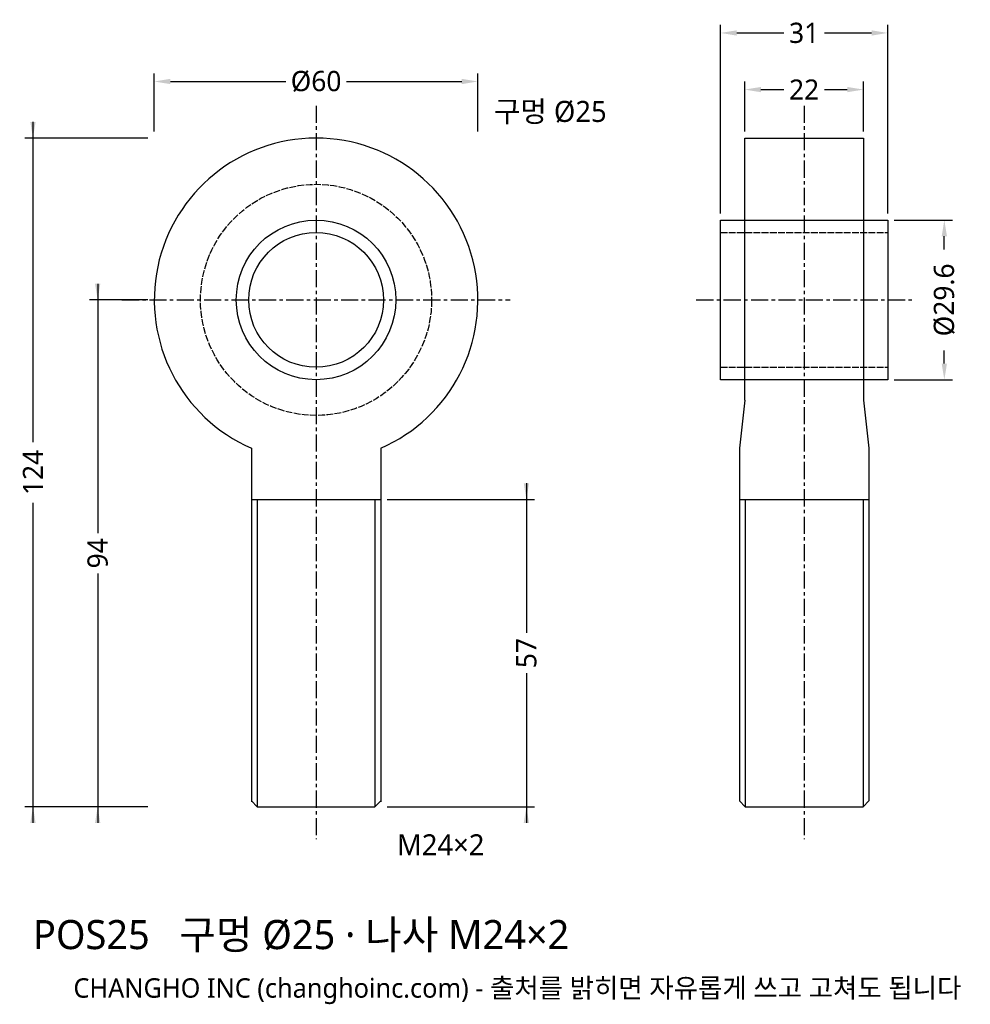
# Model space of a CAD drawing. Header units: millimetres. Extents: x -55 to 121, y -131 to 52.
import ezdxf

# ---------------------------------------------------------------- set-up
doc = ezdxf.new("R2010")
doc.units = ezdxf.units.MM
doc.linetypes.add('CENTER', pattern=[5.08, 3.175, -0.635, 0.635, -0.635])
doc.linetypes.add('DASHED', pattern=[1.524, 1.27, -0.254])
for name, color, linetype in [('나사선', 8, 'CONTINUOUS'), ('문자', 7, 'CONTINUOUS'), ('숨은선', 3, 'DASHED'), ('외형선', 7, 'CONTINUOUS'), ('중심선', 1, 'CENTER'), ('치수', 4, 'CONTINUOUS')]:
    doc.layers.add(name, color=color, linetype=linetype)
doc.styles.add('CH_KOR', font='malgun.ttf')
doc.dimstyles.new('CH_DIM', dxfattribs={"dimtxt": 2.5, "dimasz": 2, "dimexe": 1, "dimexo": 0.8, "dimgap": 0.8, "dimtad": 1, "dimdec": 1, "dimdsep": 46, "dimtxsty": 'CH_KOR', "dimcen": 2.5, "dimclrd": 4, "dimclre": 4, "dimclrt": 4, "dimazin": 3, "dimtfac": 1, "dimtmove": 0, "dimatfit": 3})

# ---------------------------------------------------------------- blocks, each defined once
blk = doc.blocks.new('_CLOSEDFILLED')
at = {"color": 0, "linetype": 'BYBLOCK'}
blk.add_solid([(-1, 0.164), (0, 0), (-1, -0.164)], dxfattribs=at)
blk = doc.blocks.new('*D1')
at = {"color": 4}
for p, q in [((-30, 31.2), (-30, 42)), ((30, 31.2), (30, 42)), ((-27, 40.5), (-5.625, 40.5)), ((5.625, 40.5), (27, 40.5))]:
    blk.add_line(p, q, dxfattribs=at)
at = {"layer": 'Defpoints'}
for p in [(-30, 40.5), (-30, 30), (30, 30)]:
    blk.add_point(p, dxfattribs=at)
at = {"layer": '치수', "color": 4, "xscale": 3, "yscale": 3, "rotation": 180}
blk.add_blockref('_CLOSEDFILLED', (-30, 40.5), dxfattribs=at)
at = {"layer": '치수', "color": 4, "xscale": 3, "yscale": 3}
blk.add_blockref('_CLOSEDFILLED', (30, 40.5), dxfattribs=at)
at = {"layer": '치수', "color": 4, "insert": (0, 40.5), "char_height": 3.75, "attachment_point": 5, "style": 'CH_KOR'}
blk.add_mtext('Ø60', dxfattribs=at)
blk = doc.blocks.new('*D2')
at = {"color": 4}
for p, q in [((-40.5, 3), (-40.5, -43.25)), ((-31.2, 0), (-42, 0)), ((-40.5, -50.75), (-40.5, -97)), ((-31.2, -94), (-42, -94))]:
    blk.add_line(p, q, dxfattribs=at)
at = {"layer": 'Defpoints'}
for p in [(-40.5, 0), (-30, 0), (-30, -94)]:
    blk.add_point(p, dxfattribs=at)
at = {"layer": '치수', "color": 4, "xscale": 3, "yscale": 3}
for p, rotation in [((-40.5, 0), 270), ((-40.5, -94), 90)]:
    blk.add_blockref('_CLOSEDFILLED', p, dxfattribs=dict(at, rotation=rotation))
at = {"layer": '치수', "color": 4, "insert": (-40.5, -47), "char_height": 3.75, "attachment_point": 5, "rotation": 90, "style": 'CH_KOR'}
blk.add_mtext('94', dxfattribs=at)
blk = doc.blocks.new('*D3')
at = {"color": 4}
for p, q in [((-52.5, 33), (-52.5, -26.375)), ((-31.2, 30), (-54, 30)), ((-52.5, -37.625), (-52.5, -97)), ((-31.2, -94), (-54, -94))]:
    blk.add_line(p, q, dxfattribs=at)
at = {"layer": 'Defpoints'}
for p in [(-52.5, 30), (-30, 30), (-30, -94)]:
    blk.add_point(p, dxfattribs=at)
at = {"layer": '치수', "color": 4, "xscale": 3, "yscale": 3}
for p, rotation in [((-52.5, 30), 270), ((-52.5, -94), 90)]:
    blk.add_blockref('_CLOSEDFILLED', p, dxfattribs=dict(at, rotation=rotation))
at = {"layer": '치수', "color": 4, "insert": (-52.5, -32), "char_height": 3.75, "attachment_point": 5, "rotation": 90, "style": 'CH_KOR'}
blk.add_mtext('124', dxfattribs=at)
blk = doc.blocks.new('*D4')
at = {"color": 4}
for p, q in [((39, -34), (39, -61.75)), ((13.2, -37), (40.5, -37)), ((39, -69.25), (39, -97)), ((13.2, -94), (40.5, -94))]:
    blk.add_line(p, q, dxfattribs=at)
at = {"layer": 'Defpoints'}
for p in [(12, -37), (39, -37), (12, -94)]:
    blk.add_point(p, dxfattribs=at)
at = {"layer": '치수', "color": 4, "xscale": 3, "yscale": 3}
for p, rotation in [((39, -37), 270), ((39, -94), 90)]:
    blk.add_blockref('_CLOSEDFILLED', p, dxfattribs=dict(at, rotation=rotation))
at = {"layer": '치수', "color": 4, "insert": (39, -65.5), "char_height": 3.75, "attachment_point": 5, "rotation": 90, "style": 'CH_KOR'}
blk.add_mtext('57', dxfattribs=at)
blk = doc.blocks.new('*D5')
at = {"color": 4}
for p, q in [((75, 16), (75, 51)), ((78, 49.5), (86.75, 49.5)), ((94.25, 49.5), (103, 49.5)), ((106, 16), (106, 51))]:
    blk.add_line(p, q, dxfattribs=at)
at = {"layer": 'Defpoints'}
for p in [(75, 49.5), (75, 14.8), (106, 14.8)]:
    blk.add_point(p, dxfattribs=at)
at = {"layer": '치수', "color": 4, "xscale": 3, "yscale": 3, "rotation": 180}
blk.add_blockref('_CLOSEDFILLED', (75, 49.5), dxfattribs=at)
at = {"layer": '치수', "color": 4, "xscale": 3, "yscale": 3}
blk.add_blockref('_CLOSEDFILLED', (106, 49.5), dxfattribs=at)
at = {"layer": '치수', "color": 4, "insert": (90.5, 49.5), "char_height": 3.75, "attachment_point": 5, "style": 'CH_KOR'}
blk.add_mtext('31', dxfattribs=at)
blk = doc.blocks.new('*D6')
at = {"color": 4}
for p, q in [((79.5, 31.2), (79.5, 40.5)), ((101.5, 31.2), (101.5, 40.5)), ((82.5, 39), (86.75, 39)), ((94.25, 39), (98.5, 39))]:
    blk.add_line(p, q, dxfattribs=at)
at = {"layer": 'Defpoints'}
for p in [(79.5, 39), (79.5, 30), (101.5, 30)]:
    blk.add_point(p, dxfattribs=at)
at = {"layer": '치수', "color": 4, "xscale": 3, "yscale": 3, "rotation": 180}
blk.add_blockref('_CLOSEDFILLED', (79.5, 39), dxfattribs=at)
at = {"layer": '치수', "color": 4, "xscale": 3, "yscale": 3}
blk.add_blockref('_CLOSEDFILLED', (101.5, 39), dxfattribs=at)
at = {"layer": '치수', "color": 4, "insert": (90.5, 39), "char_height": 3.75, "attachment_point": 5, "style": 'CH_KOR'}
blk.add_mtext('22', dxfattribs=at)
blk = doc.blocks.new('*D7')
at = {"color": 4}
for p, q in [((107.2, 14.8), (118, 14.8)), ((116.5, 9.375), (116.5, 11.8)), ((116.5, -11.8), (116.5, -9.375)), ((107.2, -14.8), (118, -14.8))]:
    blk.add_line(p, q, dxfattribs=at)
at = {"layer": 'Defpoints'}
for p in [(106, 14.8), (106, -14.8), (116.5, -14.8)]:
    blk.add_point(p, dxfattribs=at)
at = {"layer": '치수', "color": 4, "xscale": 3, "yscale": 3}
for p, rotation in [((116.5, 14.8), 90), ((116.5, -14.8), 270)]:
    blk.add_blockref('_CLOSEDFILLED', p, dxfattribs=dict(at, rotation=rotation))
at = {"layer": '치수', "color": 4, "insert": (116.5, 0), "char_height": 3.75, "attachment_point": 5, "rotation": 90, "style": 'CH_KOR'}
blk.add_mtext('Ø29.6', dxfattribs=at)

msp = doc.modelspace()

# ---------------------------------------------------------------- linework, layer by layer
at = {"layer": '나사선'}
for p, q in [((-12, -37), (12, -37)), ((-10.92, -37), (-10.92, -94)), ((10.92, -37), (10.92, -94)), ((78.5, -37), (102.5, -37)), ((79.58, -37), (79.58, -94)), ((101.42, -37), (101.42, -94))]:
    msp.add_line(p, q, dxfattribs=at)
at = {"layer": '숨은선'}
for p, q in [((75, 12.5), (106, 12.5)), ((75, -12.5), (106, -12.5))]:
    msp.add_line(p, q, dxfattribs=at)
msp.add_circle((0, 0), 21.43, dxfattribs=at)
at = {"layer": '외형선'}
for p, q in [((79.5, -18.6), (78.5, -27.5)), ((101.5, -18.6), (102.5, -27.5)), ((-12, -27.5), (-12, -93.1)), ((12, -27.5), (12, -93.1)), ((78.5, -27.5), (78.5, -92.92)), ((102.5, -27.5), (102.5, -92.92))]:
    msp.add_line(p, q, dxfattribs=at)
for points in [[(79.5, -18.6), (79.5, 30), (101.5, 30), (101.5, -18.6)], [(-12, -92.92), (-10.92, -94), (10.92, -94), (12, -92.92)], [(78.5, -92.92), (79.58, -94), (101.42, -94), (102.5, -92.92)]]:
    msp.add_lwpolyline(points, dxfattribs=at)
msp.add_lwpolyline([(75, -14.8), (75, 14.8), (106, 14.8), (106, -14.8)], close=True, dxfattribs=at)
for radius in [14.8, 12.5]:
    msp.add_circle((0, 0), radius, dxfattribs=at)
msp.add_arc((0, 0), 30, -66.4218, 246.4218, dxfattribs=at)
at = {"layer": '중심선'}
for p, q in [((0, 36), (0, -100)), ((90.5, 36), (90.5, -100)), ((-36, 0), (36, 0)), ((70.5, 0), (110.5, 0))]:
    msp.add_line(p, q, dxfattribs=at)

# ---------------------------------------------------------------- texts
at = {"layer": '문자', "style": 'CH_KOR'}
for s, height, p in [('구멍 Ø25', 3.9, (33, 33)), ('M24×2', 3.9, (15, -103)), ('POS25   구멍 Ø25 · 나사 M24×2', 5.4, (-52.5, -120.4)), ('CHANGHO INC (changhoinc.com) - 출처를 밝히면 자유롭게 쓰고 고쳐도 됩니다', 3.6, (-45, -129.4))]:
    msp.add_text(s, height=height, dxfattribs=at).set_placement(p)

# ---------------------------------------------------------------- dimensions: what is measured, and where the dimension line sits
at = {"layer": '치수'}
for base, p1, p2, picture, middle in [((75, 49.5), (75, 14.8), (106, 14.8), '*D5', (90.5, 49.5)), ((79.5, 39), (79.5, 30), (101.5, 30), '*D6', (90.5, 39))]:
    dim = msp.add_linear_dim(base=base, p1=p1, p2=p2, dimstyle='CH_DIM', override={"dimscale": 1.5}, dxfattribs=at)
    dim.commit()
    dim.dimension.update_dxf_attribs({"geometry": picture, "text_midpoint": middle})
dim = msp.add_linear_dim(base=(-30, 40.5), p1=(-30, 30), p2=(30, 30), text='Ø60', dimstyle='CH_DIM', override={"dimscale": 1.5}, dxfattribs=at)
dim.commit()
dim.dimension.update_dxf_attribs({"geometry": '*D1', "text_midpoint": (0, 40.5)})
for base, p1, p2, picture, middle in [((-52.5, 30), (-30, 30), (-30, -94), '*D3', (-52.5, -32)), ((-40.5, 0), (-30, 0), (-30, -94), '*D2', (-40.5, -47)), ((39, -37), (12, -37), (12, -94), '*D4', (39, -65.5))]:
    dim = msp.add_linear_dim(base=base, p1=p1, p2=p2, angle=90, dimstyle='CH_DIM', override={"dimscale": 1.5}, dxfattribs=at)
    dim.commit()
    dim.dimension.update_dxf_attribs({"geometry": picture, "text_midpoint": middle})
dim = msp.add_linear_dim(base=(116.5, -14.8), p1=(106, -14.8), p2=(106, 14.8), angle=90, text='Ø29.6', dimstyle='CH_DIM', override={"dimscale": 1.5}, dxfattribs=at)
dim.commit()
dim.dimension.update_dxf_attribs({"geometry": '*D7', "text_midpoint": (116.5, 0)})

doc.saveas('drawing.dxf')
